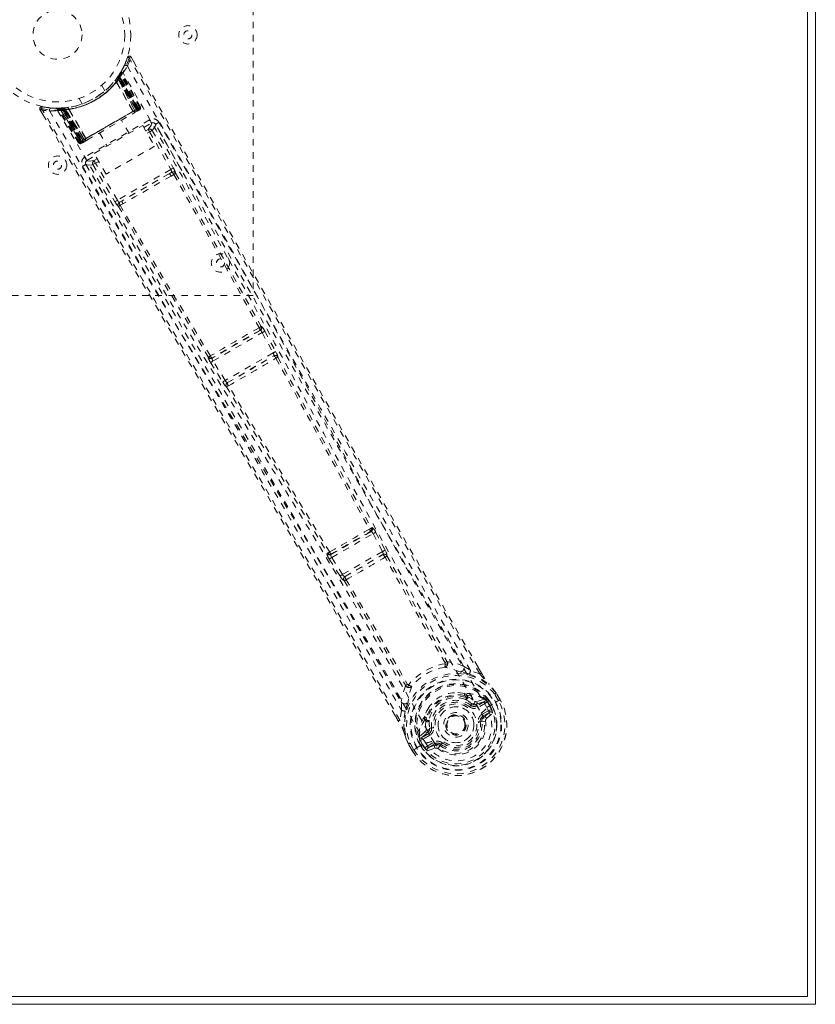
# Model space of a CAD drawing. Header units: inches. Extents: x 3.7 to 63.2, y 15.3 to 45.
# Tile 4 of 5: x 51 to 63.2, y 15.3 to 30.4. Entities that reach past the tile are written whole.
import ezdxf

# ---------------------------------------------------------------- set-up
doc = ezdxf.new("R2010")
doc.units = ezdxf.units.IN
doc.header["$MEASUREMENT"] = 0
doc.linetypes.add('SLD-Dashed', pattern=[0.075, 0.05, -0.025])
doc.linetypes.add('SLD-Solid', pattern=[0])

msp = doc.modelspace()

# ---------------------------------------------------------------- linework, layer by layer
at = {"color": 7, "linetype": 'SLD-Solid', "lineweight": 15}
for p, q in [((63.188, 45.029), (63.188, 15.279)), ((63.069, 44.911), (63.069, 15.397)), ((63.069, 15.397), (63.069, 44.911)), ((63.188, 15.279), (3.688, 15.279)), ((63.069, 15.397), (3.806, 15.397)), ((3.806, 15.397), (63.069, 15.397))]:
    msp.add_line(p, q, dxfattribs=at)
at = {"color": 7, "linetype": 'SLD-Dashed', "lineweight": 0}
for p, q in [((54.563, 34.154), (54.563, 26.154)), ((52.636, 29.808), (52.589, 29.687)), ((52.69, 29.814), (52.664, 29.799)), ((52.732, 29.739), (52.691, 29.813)), ((52.584, 29.677), (52.527, 29.571)), ((52.476, 29.492), (52.499, 29.476)), ((52.478, 29.496), (52.495, 29.52)), ((52.478, 29.496), (52.501, 29.479)), ((52.49, 29.512), (52.487, 29.508)), ((52.487, 29.508), (52.511, 29.492)), ((52.488, 29.482), (52.489, 29.483)), ((52.747, 28.995), (52.488, 29.482)), ((52.531, 29.547), (52.489, 29.483)), ((52.489, 29.483), (52.748, 28.996)), ((52.491, 29.514), (52.49, 29.513)), ((52.49, 29.512), (52.513, 29.496)), ((52.531, 29.577), (52.491, 29.514)), ((52.495, 29.519), (52.498, 29.524)), ((52.495, 29.519), (52.518, 29.503)), ((52.498, 29.524), (52.503, 29.532)), ((52.498, 29.524), (52.522, 29.508)), ((52.499, 29.476), (52.769, 29.008)), ((52.772, 29.009), (52.501, 29.479)), ((52.785, 29.016), (52.511, 29.492)), ((52.513, 29.496), (52.788, 29.019)), ((52.522, 29.508), (52.518, 29.503)), ((52.518, 29.503), (52.796, 29.023)), ((52.527, 29.538), (52.522, 29.537)), ((52.8, 29.025), (52.522, 29.508)), ((52.806, 29.025), (52.528, 29.55)), ((52.806, 29.029), (52.531, 29.547)), ((52.549, 29.58), (52.541, 29.566)), ((52.822, 29.038), (52.541, 29.566)), ((52.549, 29.608), (52.542, 29.595)), ((52.834, 29.045), (52.549, 29.58)), ((52.289, 29.295), (52.241, 29.379)), ((52.449, 29.458), (52.447, 29.455)), ((52.465, 29.436), (52.464, 29.434)), ((52.721, 28.98), (52.464, 29.434)), ((52.465, 29.436), (52.723, 28.979)), ((51.895, 29.179), (51.897, 29.18)), ((51.895, 29.179), (51.943, 29.095)), ((51.293, 29.007), (51.336, 28.934)), ((51.45, 29.036), (51.325, 29.052)), ((51.557, 29.026), (51.541, 29.026)), ((51.582, 29.012), (51.566, 29.012)), ((51.887, 28.498), (51.566, 29.012)), ((51.653, 29.03), (51.578, 29.026)), ((51.899, 28.505), (51.582, 29.012)), ((51.602, 29.015), (51.919, 28.512)), ((51.68, 29.016), (51.604, 29.012)), ((51.915, 28.514), (51.604, 29.012)), ((51.642, 29), (51.64, 29.029)), ((51.64, 29.029), (51.646, 29.029)), ((51.648, 29.001), (51.646, 29.029)), ((51.654, 29.03), (51.653, 29.03)), ((51.659, 29.03), (51.655, 29.03)), ((51.657, 29.001), (51.655, 29.03)), ((51.662, 29.002), (51.659, 29.03)), ((51.678, 29.003), (51.675, 29.032)), ((51.675, 29.032), (51.679, 29.032)), ((51.682, 29.004), (51.679, 29.032)), ((51.68, 29.016), (51.682, 29.016)), ((51.973, 28.548), (51.68, 29.016)), ((51.682, 29.016), (51.974, 28.548)), ((51.725, 29.038), (51.722, 29.038)), ((51.735, 29.013), (51.733, 29.013)), ((51.999, 28.561), (51.733, 29.013)), ((51.735, 29.013), (52, 28.563)), ((52.796, 29.023), (51.925, 28.52)), ((51.936, 28.527), (52.785, 29.016)), ((51.943, 29.095), (51.945, 29.096)), ((52.769, 29.008), (51.952, 28.536)), ((52.748, 28.996), (52.806, 29.029)), ((52.769, 29.008), (52.772, 29.009)), ((52.822, 29.038), (52.834, 29.045)), ((52.822, 29.004), (52.825, 29.007)), ((51.648, 29.001), (51.642, 29)), ((51.642, 29), (51.921, 28.518)), ((51.925, 28.52), (51.648, 29.001)), ((51.933, 28.525), (51.657, 29.001)), ((51.662, 29.002), (51.936, 28.527)), ((51.678, 29.003), (51.949, 28.534)), ((51.952, 28.536), (51.682, 29.004)), ((52.721, 28.98), (52.723, 28.979)), ((52.737, 28.956), (52.795, 28.989)), ((52.748, 28.996), (52.747, 28.995)), ((52.799, 28.991), (52.802, 28.993)), ((52.81, 28.997), (52.814, 29)), ((52.814, 29), (52.813, 29.002)), ((52.821, 29.004), (52.821, 29.004)), ((52.975, 28.851), (51.984, 28.28)), ((52.124, 28.333), (52.87, 28.764)), ((52.66, 28.643), (52.544, 28.844)), ((52.87, 28.764), (53.053, 28.447)), ((52.888, 28.732), (53.005, 28.799)), ((53.066, 28.782), (53.055, 28.796)), ((53.067, 28.78), (53.062, 28.788)), ((53.068, 28.779), (53.067, 28.78)), ((53.468, 28.07), (53.068, 28.779)), ((51.999, 28.561), (52, 28.563)), ((52.206, 28.649), (52.322, 28.448)), ((52.917, 28.682), (52.954, 28.703)), ((52.939, 28.643), (52.976, 28.665)), ((52.976, 28.665), (53.3, 28.089)), ((53.015, 28.687), (53.339, 28.111)), ((51.887, 28.498), (51.899, 28.505)), ((51.915, 28.514), (51.973, 28.548)), ((51.925, 28.487), (51.928, 28.489)), ((51.929, 28.489), (51.929, 28.489)), ((51.936, 28.493), (51.94, 28.495)), ((51.948, 28.5), (51.951, 28.502)), ((51.949, 28.534), (51.952, 28.536)), ((51.955, 28.504), (52.013, 28.537)), ((51.974, 28.548), (51.973, 28.548)), ((53.053, 28.447), (52.307, 28.016)), ((52.015, 28.227), (52.142, 28.301)), ((52.171, 28.252), (52.123, 28.224)), ((52.307, 28.016), (52.124, 28.333)), ((51.992, 28.182), (51.998, 28.166)), ((51.995, 28.172), (52, 28.164)), ((52, 28.164), (52, 28.162)), ((52, 28.163), (52.414, 27.461)), ((52.107, 28.162), (52.145, 28.185)), ((52.107, 28.162), (52.443, 27.594)), ((52.194, 28.213), (52.145, 28.185)), ((52.482, 27.617), (52.145, 28.185)), ((53.3, 28.089), (52.482, 27.617)), ((53.273, 28.023), (52.553, 27.607)), ((53.314, 28.047), (53.273, 28.023)), ((53.305, 27.987), (53.347, 28.013)), ((52.553, 27.607), (52.511, 27.583)), ((52.525, 27.538), (52.567, 27.562)), ((54.563, 26.154), (48.563, 26.154)), ((54.674, 25.62), (53.933, 25.192)), ((53.949, 25.15), (54.703, 25.585)), ((54.668, 25.62), (54.674, 25.62)), ((54.691, 25.681), (54.685, 25.68)), ((54.703, 25.585), (54.87, 25.274)), ((54.742, 25.606), (54.909, 25.295)), ((54.87, 25.274), (54.135, 24.85)), ((53.876, 25.213), (53.872, 25.208)), ((53.911, 25.126), (54.097, 24.826)), ((53.933, 25.192), (53.936, 25.198)), ((54.135, 24.85), (53.949, 25.15)), ((54.169, 24.818), (54.881, 25.229)), ((54.881, 25.229), (54.88, 25.228)), ((54.942, 25.21), (54.943, 25.211)), ((54.169, 24.818), (54.169, 24.818)), ((54.153, 24.755), (54.154, 24.755)), ((56.373, 22.534), (55.756, 22.178)), ((56.36, 22.532), (56.373, 22.534)), ((56.376, 22.591), (56.39, 22.594)), ((56.443, 22.521), (56.587, 22.248)), ((55.77, 22.134), (56.404, 22.501)), ((56.404, 22.501), (56.548, 22.227)), ((56.548, 22.227), (55.935, 21.873)), ((56.587, 22.248), (56.602, 22.217)), ((55.705, 22.203), (55.696, 22.194)), ((55.732, 22.111), (55.897, 21.849)), ((55.756, 22.178), (55.765, 22.188)), ((55.935, 21.873), (55.77, 22.134)), ((55.973, 21.843), (56.554, 22.179)), ((56.554, 22.179), (56.554, 22.178)), ((56.616, 22.16), (56.616, 22.161)), ((55.897, 21.849), (55.916, 21.821)), ((55.958, 21.781), (55.959, 21.781)), ((55.974, 21.843), (55.973, 21.843)), ((57.792, 20.468), (57.899, 20.4)), ((58.04, 20.348), (57.899, 20.4)), ((58.065, 20.362), (58.014, 20.45)), ((58.066, 20.362), (58.016, 20.45)), ((57.805, 20.048), (57.824, 20.038)), ((57.837, 19.983), (57.826, 20.002)), ((57.843, 20.018), (57.855, 19.999)), ((58.109, 19.962), (57.999, 19.922)), ((58.109, 19.962), (58.123, 19.957)), ((58.128, 19.955), (58.123, 19.957)), ((58.327, 19.937), (58.269, 20.037)), ((58.294, 20.052), (58.292, 20.056)), ((58.353, 19.95), (58.293, 20.052)), ((58.353, 19.951), (58.294, 20.052)), ((58.304, 19.923), (58.35, 19.949)), ((58.35, 19.949), (58.353, 19.951)), ((56.841, 19.789), (56.836, 19.916)), ((57.902, 19.867), (57.92, 19.89)), ((57.92, 19.89), (57.932, 19.884)), ((57.988, 19.882), (58.113, 19.925)), ((57.988, 19.882), (58, 19.861)), ((58.113, 19.925), (58, 19.861)), ((58.128, 19.899), (58.015, 19.835)), ((58.146, 19.937), (58.152, 19.926)), ((58.16, 19.924), (58.146, 19.937)), ((58.148, 19.833), (58.279, 19.909)), ((58.152, 19.926), (58.191, 19.859)), ((58.185, 19.939), (58.16, 19.923)), ((58.196, 19.862), (58.16, 19.923)), ((58.185, 19.939), (58.222, 19.877)), ((58.185, 19.939), (58.185, 19.939)), ((58.191, 19.859), (58.196, 19.862)), ((58.279, 19.909), (58.284, 19.912)), ((58.284, 19.912), (58.304, 19.923)), ((56.79, 19.625), (56.746, 19.702)), ((56.747, 19.704), (56.791, 19.626)), ((56.841, 19.789), (56.815, 19.641)), ((57.192, 19.674), (57.194, 19.695)), ((57.2, 19.646), (57.211, 19.627)), ((57.223, 19.654), (57.234, 19.634)), ((58.076, 19.729), (58.177, 19.787)), ((58.091, 19.703), (58.192, 19.761)), ((58.102, 19.685), (58.091, 19.703)), ((58.192, 19.761), (58.102, 19.685)), ((58.145, 19.665), (58.236, 19.745)), ((57.272, 19.516), (57.301, 19.52)), ((57.272, 19.503), (57.272, 19.516)), ((57.539, 19.489), (57.532, 19.503)), ((57.543, 19.482), (57.539, 19.489)), ((58.071, 19.618), (58.048, 19.615)), ((58.071, 19.627), (58.071, 19.618)), ((58.13, 19.625), (58.071, 19.618)), ((57.112, 19.374), (57.116, 19.388)), ((57.112, 19.374), (57.112, 19.369)), ((57.205, 19.464), (57.116, 19.388)), ((57.116, 19.388), (57.116, 19.388)), ((57.116, 19.388), (57.116, 19.388)), ((57.119, 19.344), (57.125, 19.333)), ((57.123, 19.325), (57.119, 19.344)), ((57.145, 19.367), (57.245, 19.453)), ((57.258, 19.432), (57.145, 19.367)), ((57.273, 19.406), (57.16, 19.341)), ((57.245, 19.453), (57.258, 19.432)), ((56.943, 19.277), (56.945, 19.273)), ((57.003, 19.171), (56.945, 19.273)), ((56.946, 19.274), (57.004, 19.171)), ((56.971, 19.288), (57.028, 19.187)), ((57.006, 19.173), (57.052, 19.2)), ((57.052, 19.2), (57.072, 19.212)), ((57.072, 19.212), (57.077, 19.215)), ((57.077, 19.215), (57.207, 19.29)), ((57.124, 19.325), (57.097, 19.311)), ((57.097, 19.311), (57.097, 19.311)), ((57.133, 19.248), (57.097, 19.311)), ((57.124, 19.325), (57.159, 19.263)), ((57.125, 19.333), (57.163, 19.266)), ((57.133, 19.248), (57.133, 19.248)), ((57.163, 19.266), (57.159, 19.263)), ((57.208, 19.29), (57.207, 19.29)), ((57.233, 19.242), (57.334, 19.3)), ((57.24, 19.17), (57.354, 19.209)), ((57.248, 19.216), (57.349, 19.274)), ((57.359, 19.257), (57.248, 19.216)), ((57.359, 19.257), (57.349, 19.274)), ((57.432, 19.249), (57.425, 19.254)), ((57.447, 19.268), (57.432, 19.249)), ((57.003, 19.171), (57.006, 19.173))]:
    msp.add_line(p, q, dxfattribs=at)
at = {"color": 7, "linetype": 'SLD-Dashed', "lineweight": 0, "flags": 128}
for points in [[(52.688, 29.812), (52.682, 29.818), (52.676, 29.823), (52.668, 29.826), (52.66, 29.827), (52.652, 29.826), (52.646, 29.822), (52.64, 29.817), (52.637, 29.81)], [(58.04, 20.348), (57.632, 21.053), (57.208, 21.788), (56.768, 22.555), (56.37, 23.251), (56.114, 23.701), (55.846, 24.172), (55.567, 24.665), (55.289, 25.155), (55.048, 25.579), (54.73, 26.142), (54.391, 26.741), (54.033, 27.376), (53.7, 27.966), (52.664, 29.799)], [(58.016, 20.45), (56.71, 22.717), (55.366, 25.078), (54.027, 27.448), (52.69, 29.814)], [(52.634, 29.673), (53.425, 28.293), (54.203, 26.907), (54.97, 25.518), (55.729, 24.129), (56.323, 23.04), (56.921, 21.958), (57.528, 20.888), (58.148, 19.833)], [(51.325, 29.048), (51.317, 29.048), (51.309, 29.046), (51.301, 29.043), (51.295, 29.038), (51.291, 29.031), (51.289, 29.024), (51.289, 29.016), (51.292, 29.009)], [(51.293, 29.007), (51.294, 29.007), (51.295, 29.008), (51.3, 29.012), (51.309, 29.016), (51.314, 29.019), (51.319, 29.022)], [(56.746, 19.702), (55.429, 21.978), (54.055, 24.323), (52.675, 26.665), (51.293, 29.007)], [(51.319, 29.022), (51.321, 29.033), (51.323, 29.043), (51.325, 29.049), (51.325, 29.052)], [(56.815, 19.641), (56.447, 20.281), (56.057, 20.957), (55.643, 21.669), (55.208, 22.416), (54.806, 23.104), (54.386, 23.82), (54.289, 23.984), (54.192, 24.15), (54.093, 24.317), (54.026, 24.432), (53.96, 24.544), (53.891, 24.661), (53.82, 24.782), (53.589, 25.173), (53.333, 25.608), (53.051, 26.086), (52.872, 26.389), (52.683, 26.709), (52.479, 27.056), (52.287, 27.38), (52.038, 27.802), (51.817, 28.178), (51.623, 28.506), (51.457, 28.788), (51.319, 29.022)], [(51.716, 29.039), (51.531, 29.027), (51.488, 29.032)], [(51.552, 29.024), (51.563, 29.018), (51.574, 29.008)], [(51.564, 29.018), (51.567, 29.013), (51.568, 29.012)], [(51.597, 29.027), (51.604, 29.027), (51.64, 29.029)], [(51.599, 29.018), (51.603, 29.014), (51.604, 29.012)], [(52.806, 29.029), (52.806, 29.029), (52.804, 29.028), (52.801, 29.026), (52.797, 29.024), (52.792, 29.021), (52.786, 29.017), (52.779, 29.013), (52.772, 29.009)], [(52.788, 29.019), (52.801, 29.026), (52.812, 29.032), (52.819, 29.036), (52.822, 29.038)], [(52.834, 29.045), (52.831, 29.043), (52.824, 29.039), (52.813, 29.033), (52.8, 29.025)], [(51.443, 28.985), (52.243, 27.61), (53.053, 26.244), (53.873, 24.885), (54.697, 23.533), (55.343, 22.474), (55.981, 21.415), (56.605, 20.355), (57.207, 19.29)], [(51.565, 28.992), (52.364, 27.621), (53.174, 26.259), (53.993, 24.905), (54.818, 23.558), (55.464, 22.502), (56.101, 21.446), (56.724, 20.387), (57.324, 19.323)], [(52, 28.563), (52.179, 28.667), (52.361, 28.772), (52.542, 28.876), (52.721, 28.98)], [(52.015, 28.539), (52.194, 28.642), (52.375, 28.746), (52.557, 28.851), (52.735, 28.954)], [(52.723, 28.979), (52.743, 28.975), (52.748, 28.973)], [(52.748, 28.973), (52.749, 28.985), (52.747, 28.995)], [(52.802, 28.993), (52.805, 28.995), (52.808, 28.996), (52.81, 28.998), (52.811, 28.998)], [(52.802, 28.995), (52.805, 28.996), (52.808, 28.997), (52.809, 28.997), (52.809, 28.997)], [(53.005, 28.799), (52.999, 28.763), (52.954, 28.703)], [(53.005, 28.799), (53.002, 28.804), (52.996, 28.815), (52.986, 28.832), (52.975, 28.851)], [(53.015, 28.687), (53.061, 28.746), (53.066, 28.779)], [(57.792, 20.468), (56.206, 23.232), (54.634, 26.006), (53.066, 28.782)], [(57.899, 20.4), (57.529, 21.041), (57.144, 21.71), (56.745, 22.407), (56.365, 23.073), (55.982, 23.747), (55.599, 24.422), (55.227, 25.08), (54.87, 25.711), (54.537, 26.299), (54.165, 26.958), (53.816, 27.576), (53.474, 28.183), (53.119, 28.812)], [(51.999, 28.561), (51.993, 28.542), (51.992, 28.537)], [(52.954, 28.703), (52.954, 28.703), (52.955, 28.7), (52.958, 28.696), (52.96, 28.692), (52.964, 28.686), (52.968, 28.679), (52.972, 28.672), (52.976, 28.665)], [(53.015, 28.687), (53.011, 28.684), (53.002, 28.679), (52.99, 28.672), (52.976, 28.665)], [(51.921, 28.518), (51.908, 28.51), (51.897, 28.504), (51.89, 28.5), (51.887, 28.498)], [(51.899, 28.505), (51.902, 28.507), (51.909, 28.511), (51.92, 28.517), (51.933, 28.525)], [(51.949, 28.534), (51.942, 28.53), (51.935, 28.526), (51.929, 28.522), (51.924, 28.519), (51.92, 28.517), (51.917, 28.515), (51.915, 28.514), (51.915, 28.514)], [(51.915, 28.514), (51.919, 28.509), (51.921, 28.508)], [(51.939, 28.495), (51.94, 28.495), (51.942, 28.496), (51.945, 28.498), (51.948, 28.5)], [(51.941, 28.496), (51.941, 28.496), (51.942, 28.497), (51.944, 28.499), (51.947, 28.501)], [(51.954, 28.504), (51.955, 28.504), (51.956, 28.505)], [(51.974, 28.548), (51.982, 28.541), (51.992, 28.537)], [(51.984, 28.28), (51.996, 28.26), (52.005, 28.243), (52.012, 28.232), (52.015, 28.227)], [(51.946, 28.135), (52.138, 27.811), (52.356, 27.442), (52.594, 27.038), (52.81, 26.672), (52.924, 26.48), (53.037, 26.288), (53.15, 26.097), (53.278, 25.879), (53.408, 25.659), (53.534, 25.447), (53.789, 25.013), (54.027, 24.61), (54.246, 24.238), (54.461, 23.873), (54.709, 23.451), (55.134, 22.726), (55.563, 21.993), (56.004, 21.235), (56.433, 20.496), (56.841, 19.789)], [(51.998, 28.166), (52.033, 28.152), (52.107, 28.162)], [(51.998, 28.166), (53.619, 25.42), (55.235, 22.672), (56.836, 19.916)], [(52.123, 28.224), (52.049, 28.214), (52.015, 28.227)], [(52.123, 28.224), (52.124, 28.223), (52.125, 28.221), (52.127, 28.217), (52.13, 28.212), (52.133, 28.206), (52.137, 28.2), (52.141, 28.192), (52.145, 28.185)], [(53.339, 28.111), (53.335, 28.109), (53.326, 28.104), (53.313, 28.097), (53.3, 28.089)], [(53.273, 28.023), (53.096, 27.921), (52.918, 27.818), (52.734, 27.712), (52.553, 27.607)], [(53.305, 27.987), (53.122, 27.882), (52.936, 27.774), (52.751, 27.667), (52.567, 27.562)], [(53.314, 28.047), (53.331, 28.052), (53.344, 28.051)], [(53.347, 28.013), (54.006, 26.838), (54.656, 25.661)], [(53.375, 28.03), (54.034, 26.856), (54.685, 25.68)], [(52.482, 27.617), (52.468, 27.609), (52.456, 27.602), (52.447, 27.596), (52.443, 27.594)], [(52.496, 27.522), (53.183, 26.365), (53.876, 25.213)], [(53.907, 25.228), (53.212, 26.38), (52.525, 27.538)], [(54.194, 26.695), (54.893, 25.424), (55.647, 24.036), (56.239, 22.949), (56.834, 21.869), (57.44, 20.801), (58.061, 19.749)], [(54.742, 25.606), (54.741, 25.606), (54.738, 25.604), (54.734, 25.602), (54.729, 25.599), (54.723, 25.596), (54.717, 25.593), (54.71, 25.589), (54.703, 25.585)], [(54.909, 25.295), (54.908, 25.295), (54.905, 25.293), (54.901, 25.291), (54.896, 25.289), (54.89, 25.285), (54.884, 25.282), (54.877, 25.278), (54.87, 25.274)], [(54.909, 25.295), (54.924, 25.266), (54.925, 25.264)], [(53.949, 25.15), (53.942, 25.146), (53.935, 25.141), (53.929, 25.138), (53.923, 25.134), (53.919, 25.131), (53.915, 25.129), (53.912, 25.127), (53.911, 25.126)], [(54.914, 25.191), (55.631, 23.878), (56.348, 22.569)], [(54.928, 25.225), (54.931, 25.224), (54.942, 25.21)], [(54.942, 25.21), (55.659, 23.898), (56.376, 22.591)], [(54.135, 24.85), (54.128, 24.846), (54.121, 24.841), (54.115, 24.838), (54.109, 24.834), (54.104, 24.831), (54.101, 24.829), (54.098, 24.827), (54.097, 24.826)], [(54.097, 24.826), (54.115, 24.798), (54.116, 24.797)], [(54.154, 24.755), (54.932, 23.478), (55.705, 22.203)], [(55.738, 22.217), (54.964, 23.492), (54.185, 24.77)], [(56.373, 22.534), (56.379, 22.533), (56.387, 22.527), (56.396, 22.515), (56.4, 22.508), (56.404, 22.501)], [(56.443, 22.521), (56.442, 22.52), (56.439, 22.519), (56.435, 22.517), (56.43, 22.514), (56.424, 22.511), (56.418, 22.508), (56.411, 22.504), (56.404, 22.501)], [(56.587, 22.248), (56.583, 22.245), (56.574, 22.241), (56.561, 22.234), (56.548, 22.227)], [(56.548, 22.227), (56.551, 22.219), (56.554, 22.211), (56.558, 22.196), (56.558, 22.185), (56.556, 22.182), (56.555, 22.18), (56.554, 22.179)], [(55.77, 22.134), (55.763, 22.13), (55.757, 22.126), (55.75, 22.122), (55.745, 22.119), (55.74, 22.116), (55.737, 22.113), (55.734, 22.112), (55.732, 22.111)], [(55.77, 22.134), (55.765, 22.142), (55.761, 22.149), (55.756, 22.162), (55.754, 22.172), (55.756, 22.178)], [(57.508, 20.519), (57.044, 21.325), (56.587, 22.138)], [(56.616, 22.16), (57.072, 21.348), (57.536, 20.543)], [(55.935, 21.873), (55.928, 21.869), (55.921, 21.865), (55.915, 21.861), (55.91, 21.857), (55.905, 21.854), (55.901, 21.852), (55.899, 21.85), (55.897, 21.849)], [(55.959, 21.781), (56.434, 20.979), (56.899, 20.175)], [(55.992, 21.794), (56.468, 20.992), (56.933, 20.187)], [(57.505, 20.505), (57.514, 20.499), (57.523, 20.497), (57.532, 20.498), (57.539, 20.502), (57.544, 20.508), (57.546, 20.517), (57.546, 20.527), (57.542, 20.537)], [(57.505, 20.505), (57.509, 20.512), (57.509, 20.515), (57.509, 20.517), (57.508, 20.519)], [(57.792, 20.468), (57.67, 20.511), (57.542, 20.537)], [(57.756, 20.373), (57.743, 20.376), (57.736, 20.379)], [(57.882, 20.344), (58.031, 20.288), (58.178, 20.194)], [(58.066, 20.362), (58.067, 20.362), (58.066, 20.362), (58.063, 20.361), (58.06, 20.36), (58.056, 20.357), (58.05, 20.354), (58.045, 20.351), (58.04, 20.348)], [(56.901, 20.167), (56.86, 20.043), (56.836, 19.916)], [(56.901, 20.167), (56.908, 20.159), (56.917, 20.153), (56.925, 20.151), (56.933, 20.152), (56.94, 20.156), (56.945, 20.163), (56.948, 20.172), (56.948, 20.183)], [(56.933, 20.187), (56.935, 20.186), (56.936, 20.184), (56.94, 20.183), (56.948, 20.183)], [(58.185, 20.185), (58.182, 20.19), (58.178, 20.194)], [(58.292, 20.056), (58.238, 20.126), (58.178, 20.194)], [(58.294, 20.052), (58.236, 20.128), (58.185, 20.185)], [(57.805, 20.048), (57.71, 20.062), (57.653, 20.059)], [(57.92, 19.89), (57.867, 19.93), (57.819, 19.957)], [(57.855, 19.999), (57.907, 19.97), (57.964, 19.928)], [(58.292, 20.056), (58.291, 20.055), (58.29, 20.054), (58.288, 20.052), (58.285, 20.05), (58.281, 20.047), (58.277, 20.044), (58.273, 20.041), (58.269, 20.037)], [(58.269, 20.037), (58.274, 20.04), (58.28, 20.044), (58.284, 20.046), (58.288, 20.049), (58.292, 20.05), (58.294, 20.052), (58.295, 20.052), (58.294, 20.052)], [(58.353, 19.951), (58.353, 19.951), (58.352, 19.951), (58.35, 19.95), (58.347, 19.948), (58.343, 19.946), (58.338, 19.943), (58.333, 19.94), (58.327, 19.937)], [(56.941, 19.92), (56.94, 19.912), (56.936, 19.9)], [(57.259, 19.832), (57.229, 19.784), (57.194, 19.695)], [(57.884, 19.843), (57.887, 19.848), (57.891, 19.852), (57.894, 19.856), (57.896, 19.86), (57.899, 19.863), (57.9, 19.865), (57.902, 19.866), (57.902, 19.867)], [(57.964, 19.928), (57.984, 19.92), (57.999, 19.922)], [(58.015, 19.835), (58.012, 19.84), (58.01, 19.844), (58.007, 19.849), (58.005, 19.853), (58.003, 19.856), (58.002, 19.858), (58.001, 19.86), (58, 19.861)], [(58.128, 19.899), (58.125, 19.904), (58.122, 19.909), (58.119, 19.914), (58.117, 19.918), (58.115, 19.921), (58.114, 19.923), (58.113, 19.925), (58.113, 19.925)], [(58.152, 19.926), (58.142, 19.911), (58.128, 19.899)], [(58.16, 19.924), (58.16, 19.923), (58.16, 19.923)], [(58.177, 19.787), (58.2, 19.795), (58.223, 19.794)], [(56.815, 19.641), (56.81, 19.638), (56.805, 19.635), (56.8, 19.632), (56.796, 19.63), (56.793, 19.628), (56.791, 19.626), (56.79, 19.625), (56.79, 19.625)], [(56.898, 19.776), (56.872, 19.618), (56.881, 19.445)], [(58.061, 19.749), (58.096, 19.679), (58.114, 19.602), (58.115, 19.522), (58.099, 19.442), (58.067, 19.366), (58.02, 19.297), (57.961, 19.238), (57.893, 19.189), (57.817, 19.154), (57.736, 19.133), (57.653, 19.127), (57.571, 19.137), (57.494, 19.163), (57.425, 19.204), (57.368, 19.258), (57.324, 19.323)], [(58.076, 19.729), (58.079, 19.724), (58.082, 19.719), (58.085, 19.715), (58.087, 19.711), (58.089, 19.708), (58.09, 19.705), (58.091, 19.704), (58.091, 19.703)], [(58.192, 19.761), (58.192, 19.762), (58.191, 19.764), (58.19, 19.766), (58.188, 19.769), (58.185, 19.773), (58.183, 19.778), (58.18, 19.782), (58.177, 19.787)], [(57.218, 19.497), (57.215, 19.476), (57.205, 19.464)], [(57.211, 19.627), (57.21, 19.568), (57.218, 19.497)], [(57.331, 19.524), (57.326, 19.523), (57.32, 19.523), (57.315, 19.522), (57.311, 19.521), (57.307, 19.521), (57.304, 19.52), (57.302, 19.52), (57.301, 19.52)], [(58.018, 19.611), (58.023, 19.612), (58.029, 19.612), (58.034, 19.613), (58.038, 19.614), (58.042, 19.614), (58.045, 19.614), (58.047, 19.615), (58.048, 19.615)], [(56.881, 19.445), (56.882, 19.44), (56.885, 19.435)], [(56.881, 19.445), (56.905, 19.369), (56.943, 19.277)], [(56.945, 19.273), (56.908, 19.362), (56.885, 19.435)], [(57.16, 19.341), (57.143, 19.334), (57.125, 19.333)], [(57.145, 19.367), (57.146, 19.366), (57.147, 19.365), (57.148, 19.362), (57.15, 19.359), (57.152, 19.355), (57.155, 19.351), (57.158, 19.346), (57.16, 19.341)], [(57.273, 19.406), (57.27, 19.411), (57.267, 19.416), (57.265, 19.42), (57.262, 19.424), (57.26, 19.427), (57.259, 19.43), (57.258, 19.431), (57.258, 19.432)], [(56.943, 19.277), (56.944, 19.277), (56.946, 19.278), (56.948, 19.279), (56.952, 19.28), (56.956, 19.282), (56.96, 19.284), (56.965, 19.286), (56.971, 19.288)], [(56.945, 19.273), (56.945, 19.273), (56.946, 19.273), (56.948, 19.275), (56.951, 19.276), (56.955, 19.279), (56.96, 19.281), (56.965, 19.284), (56.971, 19.288)], [(57.028, 19.187), (57.023, 19.184), (57.017, 19.181), (57.013, 19.178), (57.009, 19.175), (57.005, 19.173), (57.003, 19.172), (57.003, 19.171), (57.003, 19.171)], [(57.124, 19.325), (57.124, 19.325), (57.123, 19.325)], [(57.159, 19.263), (57.156, 19.261), (57.15, 19.258), (57.142, 19.253), (57.133, 19.248)], [(57.204, 19.205), (57.215, 19.226), (57.233, 19.242)], [(57.233, 19.242), (57.236, 19.237), (57.238, 19.232), (57.241, 19.228), (57.243, 19.224), (57.245, 19.221), (57.247, 19.218), (57.247, 19.217), (57.248, 19.216)], [(57.334, 19.3), (57.337, 19.295), (57.339, 19.291), (57.342, 19.286), (57.344, 19.282), (57.346, 19.279), (57.347, 19.277), (57.348, 19.275), (57.349, 19.274)], [(57.465, 19.292), (57.462, 19.287), (57.458, 19.283), (57.455, 19.279), (57.453, 19.275), (57.45, 19.272), (57.449, 19.27), (57.447, 19.269), (57.447, 19.268)]]:
    msp.add_lwpolyline(points, dxfattribs=at)
at = {"color": 7, "linetype": 'SLD-Dashed', "lineweight": 0}
for centre, radius in [((51.563, 30.154), 1.125), ((51.563, 30.154), 1.03), ((51.563, 30.154), 0.376), ((53.563, 30.154), 0.141), ((53.563, 30.154), 0.0625), ((51.563, 28.154), 0.141), ((51.563, 28.154), 0.0625), ((54.063, 26.654), 0.141), ((54.063, 26.654), 0.0625), ((57.675, 19.567), 0.7), ((57.675, 19.567), 0.69), ((57.675, 19.567), 0.623), ((57.675, 19.567), 0.32), ((57.675, 19.567), 0.275), ((57.675, 19.567), 0.188), ((57.675, 19.567), 0.157), ((57.675, 19.567), 0.142), ((57.675, 19.567), 0.14), ((57.675, 19.567), 0.138)]:
    msp.add_circle(centre, radius, dxfattribs=at)
for centre, radius, start, end in [((51.562, 30.154), 1.158, 257.8714, 342.1369), ((51.569, 30.151), 1.12, 334.6383, 342.1018), ((51.544, 30.189), 1.206, 334.678, 341.874), ((52.664, 29.799), 0.03, 29.4684, 162.1535), ((52.631, 29.745), 0.0638, 58.6084, 85.7965), ((51.562, 30.154), 1.128, 329.5276, 334.6558), ((51.458, 30.364), 1.364, 324.4501, 329.5847), ((52.609, 29.658), 0.03, 30.2573, 154.0795), ((51.547, 30.181), 1.19, 270.8801, 329.1199), ((51.563, 30.154), 1.127, 270.4733, 329.5267), ((51.563, 30.153), 1.155, 274.2142, 325.7858), ((51.563, 30.153), 1.155, 274.9105, 325.0895), ((51.563, 30.153), 1.155, 275.8866, 324.1134), ((51.824, 29.788), 0.732, 331.2375, 335.2461), ((51.774, 30.005), 0.869, 323.5599, 325.4836), ((52.573, 29.442), 0.109, 121.2492, 150.4806), ((52.514, 29.496), 0.0297, 145.4535, 208.5186), ((52.515, 29.497), 0.0297, 145.5268, 208.5208), ((52.61, 29.441), 0.137, 119.4081, 143.5133), ((51.765, 29.832), 0.816, 334.3949, 339.6216), ((51.78, 29.829), 0.805, 335.5296, 340.9267), ((51.753, 29.843), 0.838, 336.478, 341.7376), ((52.557, 29.561), 0.0299, 149.2495, 208.1992), ((51.81, 30.012), 0.842, 328.7965, 330.3429), ((52.539, 29.539), 0.0429, 47.0151, 95.8222), ((52.568, 29.58), 0.0299, 150.3021, 208.0904), ((52.576, 29.594), 0.03, 151.0785, 208.0139), ((-81.557, -48.17), 155.026, 28.89666, 30.09739), ((51.581, 30.122), 1.12, 277.9256, 322.0744), ((52.481, 29.464), 0.0345, 194.8384, 241.0417), ((52.48, 29.463), 0.031, 190.2238, 241.6879), ((51.319, 29.022), 0.03, 77.8469, 210.5317), ((51.54, 30.181), 1.2, 258.1036, 265.3373), ((51.562, 30.147), 1.12, 257.8962, 265.3622), ((51.469, 29), 0.03, 85.9286, 209.7345), ((51.563, 30.154), 1.127, 265.3425, 270.4733), ((51.541, 28.996), 0.03, 31.983, 88.9224), ((51.562, 30.145), 1.119, 268.9237, 269.8103), ((51.542, 28.956), 0.0707, 61.4577, 88.8933), ((51.563, 29.989), 0.963, 269.6259, 272.5175), ((51.557, 28.996), 0.0299, 31.9064, 89.6962), ((51.561, 30.178), 1.154, 269.9245, 273.9568), ((51.607, 29.001), 0.0429, 144.1736, 192.9884), ((51.737, 29.833), 0.838, 258.2621, 263.5228), ((51.578, 28.996), 0.03, 46.8726, 91.2434), ((51.563, 30.153), 1.127, 270.7805, 275.7095), ((51.578, 28.996), 0.0299, 31.8024, 90.7497), ((51.735, 29.806), 0.808, 259.0846, 264.4607), ((51.74, 29.816), 0.815, 260.3736, 265.6092), ((51.655, 29), 0.0297, 31.4803, 94.4734), ((51.656, 29), 0.0297, 31.4757, 94.5513), ((51.749, 29.745), 0.733, 264.7559, 268.7673), ((51.702, 29.014), 0.0311, 358.3234, 49.6447), ((51.701, 29.014), 0.0345, 358.96, 45.1608), ((52.39, 28.78), 0.442, 27.1691, 30.9213), ((52.393, 28.782), 0.442, 27.1637, 30.9163), ((52.421, 28.798), 0.424, 27.0429, 30.957), ((52.773, 29.017), 0.0353, 291.8112, 20.68), ((52.055, 28.591), 0.849, 28.4174, 30.2239), ((52.78, 29.015), 0.03, 300.0621, 28.0683), ((52.444, 28.812), 0.41, 26.9371, 30.9869), ((52.795, 29.025), 0.0315, 299.3118, 332.3687), ((52.796, 29.024), 0.03, 323.502, 28.0174), ((52.807, 29.031), 0.03, 300.0063, 28.0053), ((52.806, 29.03), 0.0305, 320.7113, 27.6468), ((51.433, 30.35), 1.365, 270.4173, 275.5483), ((52.722, 28.977), 0.0266, 300.804, 351.4448), ((52.722, 28.981), 0.0299, 300.1881, 28.2054), ((52.853, 28.889), 0.12, 105.9155, 109.5511), ((53.027, 28.761), 0.105, 29.3646, 120.0825), ((52.976, 28.664), 0.0451, 29.6179, 119.5738), ((53.027, 28.76), 0.045, 52.0119, 119.978), ((54.516, 26.307), 2.868, 119.1608, 120.3593), ((51.913, 28.514), 0.03, 211.9935, 299.9958), ((51.914, 28.515), 0.0305, 212.3613, 279.3728), ((51.924, 28.521), 0.03, 211.9825, 276.5627), ((51.94, 28.53), 0.03, 211.9314, 299.9373), ((52.637, 28.927), 0.825, 209.7737, 211.6333), ((51.924, 28.522), 0.0315, 267.9484, 300.6835), ((52.284, 28.719), 0.41, 209.006, 213.0574), ((52.008, 28.407), 0.114, 130.0923, 133.9844), ((52.303, 28.73), 0.423, 209.0451, 212.9644), ((52.306, 28.732), 0.423, 209.0447, 212.9651), ((52.337, 28.75), 0.444, 209.0911, 212.8274), ((52.34, 28.751), 0.444, 209.0911, 212.8274), ((51.998, 28.563), 0.0299, 211.7987, 299.8124), ((52.002, 28.562), 0.0265, 248.3636, 299.3868), ((52.037, 28.189), 0.105, 119.9138, 210.6389), ((53.418, 25.671), 2.871, 119.6418, 120.8393), ((52.037, 28.188), 0.045, 120.0226, 187.9873), ((52.146, 28.185), 0.0451, 120.4256, 210.359), ((53.095, 27.955), 0.289, 14.9805, 32.648), ((53.244, 27.965), 0.0652, 20.5402, 63.5519), ((53.237, 28.045), 0.0773, 1.6215, 35.4634), ((53.278, 27.98), 0.0757, 25.3533, 61.8335), ((53.341, 28.013), 0.0384, 27.0812, 85.3615), ((53.224, 28.24), 0.258, 298.4503, 305.7696), ((52.7, 27.727), 0.289, 207.3518, 225.0228), ((52.552, 27.649), 0.0772, 204.5307, 238.3881), ((52.535, 27.545), 0.0456, 121.9221, 209.0023), ((52.39, 27.757), 0.258, 294.2199, 301.5602), ((52.586, 27.581), 0.075, 178.0055, 214.8054), ((52.618, 27.603), 0.0652, 176.4312, 219.4402), ((72.347, -5.846), 36.133, 119.3135, 120.6865), ((70.818, -3.198), 33.035, 119.2677, 120.7324), ((54.595, 25.782), 0.136, 296.7368, 311.1157), ((54.611, 25.626), 0.0567, 353.3848, 37.5196), ((54.645, 25.659), 0.0451, 300.5778, 28.0303), ((54.651, 25.659), 0.0451, 300.5583, 28.0575), ((54.645, 25.568), 0.0601, 16.9015, 61.4003), ((54.538, 25.52), 0.222, 22.8812, 46.3579), ((54.819, 25.238), 0.0626, 351.5473, 35.5162), ((54.902, 25.191), 0.0433, 52.7769, 120.219), ((54.903, 25.189), 0.0451, 28.3718, 119.3696), ((54.825, 25.201), 0.118, 4.6439, 32.0165), ((54.088, 25.26), 0.222, 193.6414, 217.1182), ((53.911, 25.232), 0.0451, 211.9421, 299.4421), ((53.832, 25.341), 0.136, 288.8622, 303.2819), ((53.914, 25.237), 0.0451, 211.9711, 299.4218), ((53.959, 25.25), 0.057, 202.6073, 246.4891), ((53.993, 25.191), 0.0601, 178.6015, 223.0963), ((37.85, 53.904), 33.352, 299.2944, 300.7055), ((37.766, 54.05), 33.569, 299.2813, 300.7188), ((54.849, 25.166), 0.0697, 20.9138, 63.0662), ((54.858, 25.303), 0.125, 296.4448, 312.2334), ((54.22, 24.852), 0.118, 207.9885, 235.3627), ((54.191, 24.876), 0.0626, 204.4802, 248.4589), ((54.192, 24.779), 0.0451, 120.6314, 211.6266), ((54.192, 24.779), 0.0451, 120.6349, 211.6299), ((54.239, 24.814), 0.0697, 176.9333, 219.0853), ((54.116, 24.873), 0.123, 287.6597, 303.662), ((74.558, -9.675), 37.031, 119.4553, 120.5444), ((72.502, -6.115), 32.881, 119.4018, 120.5981), ((56.308, 22.652), 0.0918, 296.0213, 318.5505), ((56.299, 22.533), 0.0607, 358.2952, 36.2269), ((56.336, 22.57), 0.0451, 300.8911, 27.4034), ((56.349, 22.573), 0.0451, 300.8625, 27.511), ((56.289, 22.463), 0.165, 20.595, 52.3662), ((55.687, 22.294), 0.092, 281.4665, 303.9897), ((55.794, 22.242), 0.0612, 203.9359, 241.5372), ((56.523, 22.167), 0.0933, 355.8697, 32.4658), ((55.86, 22.215), 0.165, 187.6292, 219.4096), ((55.734, 22.218), 0.0451, 212.4879, 299.1372), ((55.743, 22.228), 0.0451, 212.598, 299.1069), ((39.577, 50.914), 33.376, 299.4252, 300.5749), ((39.924, 50.312), 32.733, 299.3991, 300.6008), ((56.576, 22.14), 0.0451, 27.8595, 118.957), ((56.576, 22.139), 0.0451, 27.8504, 118.9532), ((56.506, 22.105), 0.0872, 21.8031, 56.8123), ((56.548, 22.218), 0.089, 296.1836, 319.6163), ((55.999, 21.865), 0.0933, 207.5376, 244.1306), ((55.986, 21.9), 0.0587, 207.8293, 256.6373), ((55.996, 21.805), 0.0451, 121.0452, 212.1402), ((55.997, 21.805), 0.0451, 121.0504, 212.1448), ((55.943, 21.867), 0.0879, 280.2426, 303.9552), ((56.061, 21.848), 0.0873, 183.1928, 218.1879), ((57.681, 19.556), 0.965, 100.5264, 139.4745), ((57.645, 19.619), 0.844, 99.7729, 140.2273), ((57.488, 20.51), 0.0608, 283.4571, 26.3328), ((57.43, 20.482), 0.0786, 336.2656, 16.6689), ((57.361, 19.574), 0.887, 65.0289, 80.8697), ((57.472, 20.59), 0.0795, 297.4956, 323.9434), ((57.549, 20.549), 0.0143, 206.6595, 242.432), ((57.738, 20.44), 0.0608, 268.0315, 27.6173), ((57.276, 20.556), 0.642, 340.7346, 345.918), ((57.675, 19.567), 0.787, 38.3239, 201.6761), ((57.675, 19.567), 0.758, 38.3239, 201.6761), ((57.333, 18.209), 2.205, 75.5693, 78.9408), ((60.855, 22.712), 3.676, 220.0106, 223.238), ((59.121, 20.938), 1.201, 208.6554, 218.8152), ((56.891, 20.254), 0.0795, 276.0581, 302.5084), ((56.887, 20.167), 0.0143, 357.5462, 33.353), ((56.952, 20.2), 0.0608, 213.6675, 316.5431), ((57.825, 19.842), 0.887, 159.1303, 174.9707), ((57.005, 20.237), 0.0786, 223.3238, 263.7387), ((57.675, 19.567), 0.632, 36.0642, 203.9358), ((57.675, 19.567), 0.602, 36.2697, 203.7303), ((57.675, 19.567), 0.78, 210, 29.4852), ((57.675, 19.567), 0.78, 210.5288, 29.4712), ((57.693, 19.535), 0.494, 76.9724, 163.0275), ((57.68, 19.558), 0.453, 69.7482, 170.251), ((57.665, 19.583), 0.476, 91.4717, 148.5275), ((57.671, 19.573), 0.411, 69.0118, 170.9884), ((57.675, 19.567), 0.376, 52.774, 187.226), ((57.836, 19.551), 0.497, 54.8142, 93.6302), ((57.767, 20.032), 0.0404, 337.237, 22.6769), ((57.798, 19.985), 0.0326, 31.6485, 77.8226), ((57.827, 19.986), 0.0305, 253.9346, 24.3701), ((57.8, 19.989), 0.0371, 299.2812, 349.83), ((57.803, 19.999), 0.0444, 25.0202, 62.6859), ((57.802, 20.046), 0.0506, 298.242, 325.6866), ((57.813, 20.027), 0.0505, 298.2686, 325.7533), ((57.89, 19.581), 0.439, 60.0687, 96.0866), ((58.098, 19.952), 0.0306, 299.0396, 6.1641), ((58.077, 19.888), 0.0844, 35.4052, 52.6137), ((58.269, 20.037), 0.03, 30.2178, 35.2738), ((56.888, 19.949), 0.0608, 212.3809, 331.9722), ((59.023, 19.184), 2.206, 161.0605, 164.4306), ((57.675, 19.567), 0.75, 210.4561, 29.5439), ((57.675, 19.567), 0.629, 210.5444, 29.4557), ((57.675, 19.567), 0.599, 210.5443, 29.4557), ((57.681, 19.557), 0.543, 209.366, 30.6339), ((57.675, 19.567), 0.346, 52.774, 187.2261), ((57.675, 19.567), 0.275, 0.0001, 179.9999), ((57.956, 19.938), 0.119, 232.7735, 300), ((57.956, 19.938), 0.089, 232.774, 300), ((57.935, 19.918), 0.031, 241.5947, 20.0498), ((57.961, 19.932), 0.0567, 238.2316, 297.9741), ((57.973, 19.908), 0.0299, 301.0513, 29.0013), ((57.942, 19.958), 0.242, 299.7366, 328.8246), ((57.675, 19.567), 0.593, 22.3909, 29.4476), ((58.636, 19.113), 0.869, 118.48, 120.4352), ((58.033, 19.715), 0.206, 8.3395, 22.3411), ((53.362, 18.385), 3.675, 16.7613, 19.9891), ((57.018, 20.408), 0.644, 254.0887, 259.2602), ((57.602, 19.421), 0.491, 146.1266, 185.5131), ((57.555, 19.388), 0.44, 143.935, 179.9015), ((57.237, 19.672), 0.0444, 177.4037, 214.9867), ((57.226, 19.719), 0.0404, 217.3041, 262.7767), ((57.196, 19.697), 0.0506, 274.3204, 301.7505), ((57.252, 19.669), 0.0326, 162.181, 208.3496), ((57.675, 19.567), 0.157, 95.1542, 140.0596), ((58.136, 19.626), 0.119, 120.0002, 187.2249), ((58.136, 19.626), 0.089, 120, 187.226), ((58.142, 19.627), 0.0715, 124.7768, 179.7615), ((58.116, 19.659), 0.0301, 12.3474, 118.5772), ((58.175, 19.631), 0.0455, 131.344, 187.4807), ((58.208, 19.736), 0.0299, 17.887, 121.9555), ((55.764, 19), 1.202, 21.1862, 31.3433), ((57.236, 19.645), 0.0305, 215.6314, 346.067), ((57.207, 19.677), 0.0504, 274.2167, 301.7583), ((57.241, 19.517), 0.031, 220.1663, 358.1949), ((57.246, 19.669), 0.0371, 250.1668, 300.729), ((57.215, 19.501), 0.0565, 301.9567, 1.5679), ((57.213, 19.509), 0.089, 300, 7.226), ((57.729, 19.604), 0.465, 175.8374, 190.7959), ((57.213, 19.509), 0.119, 300.0006, 7.225), ((57.675, 19.567), 0.459, 232.774, 7.226), ((57.675, 19.567), 0.275, 180.0001, 359.9999), ((57.675, 19.567), 0.4, 232.774, 7.226), ((57.675, 19.567), 0.376, 232.774, 7.226), ((57.675, 19.567), 0.346, 232.7738, 7.2263), ((57.13, 19.393), 0.0305, 233.8259, 300.9617), ((57.225, 19.388), 0.115, 189.6993, 202.2749), ((57.231, 19.48), 0.0299, 211.0031, 298.9467), ((57.675, 19.567), 0.593, 210.5524, 217.6091), ((57.367, 19.331), 0.206, 217.657, 231.6609), ((57.2, 19.539), 0.249, 271.7055, 299.8614), ((57.262, 19.19), 0.0299, 118.049, 222.1081), ((57.393, 19.197), 0.119, 52.7751, 119.9994), ((57.375, 19.231), 0.0301, 121.4551, 227.6195), ((57.393, 19.197), 0.089, 52.774, 120), ((57.369, 19.166), 0.0455, 52.5358, 108.6398), ((57.389, 19.192), 0.0714, 60.3144, 115.2496), ((58.535, 18.374), 1.407, 141.5672, 143.9828)]:
    msp.add_arc(centre, radius, start, end, dxfattribs=at)

doc.saveas('drawing.dxf')
